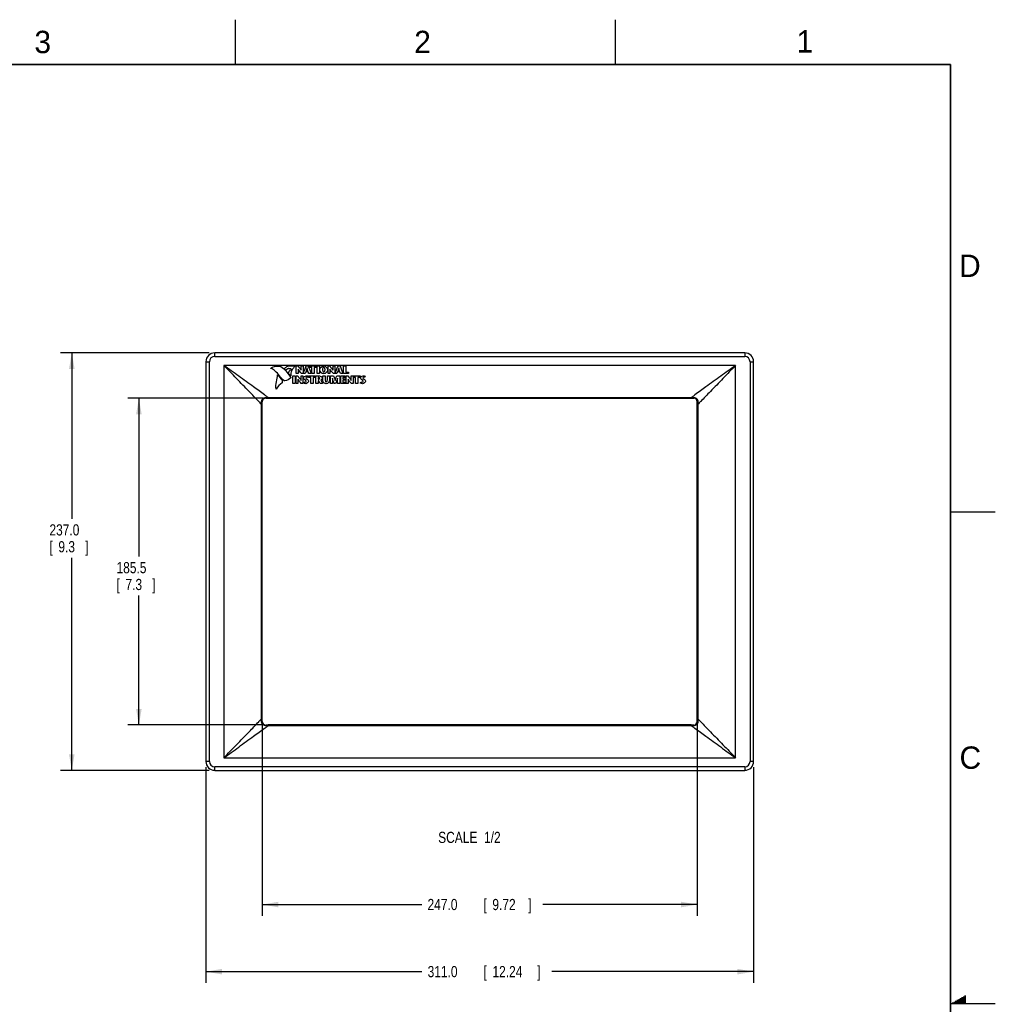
# Model space of a CAD drawing. Header units: inches. Extents: x -137 to 34, y 0 to 22.
# Tile 37 of 37: x 23 to 34, y 11 to 22. Entities that reach past the tile are written whole.
import ezdxf

# ---------------------------------------------------------------- set-up
doc = ezdxf.new("R2010")
doc.units = ezdxf.units.IN
doc.header["$LTSCALE"] = 1.87
doc.header["$MEASUREMENT"] = 0
doc.layers.get('0').update_dxf_attribs({"linetype": 'CONTINUOUS'})
for name, color, linetype in [('DATUMCURVES', 7, 'CONTINUOUS'), ('DETAIL', 7, 'CONTINUOUS'), ('DIMENSIONS', 7, 'CONTINUOUS')]:
    doc.layers.add(name, color=color, linetype=linetype)
doc.styles.get("Standard").update_dxf_attribs({"font": 'txt', "width": 0.8})
doc.dimstyles.new('DIMSTYLE_1', dxfattribs={"dimtxt": 0.125, "dimasz": 0.18, "dimexe": 0.18, "dimexo": 0.0625, "dimgap": 0.09, "dimtad": 0, "dimtih": 1, "dimtoh": 1, "dimdec": 1, "dimlfac": 2, "dimzin": 4, "dimdsep": 46, "dimtxsty": 'STANDARD', "dimblk": '_FILLED', "dimblk1": '_FILLED', "dimblk2": '_FILLED', "dimcen": 0.09, "dimadec": 0, "dimazin": 0, "dimtp": 0.1, "dimtm": 0.1, "dimtfac": 1, "dimtdec": 1, "dimtofl": 0, "dimtmove": 0, "dimatfit": 3, "dimldrblk": '_FILLED', "dimfxl": 1, "dimtolj": 1, "dimtzin": 4, "dimarcsym": 0})

# ---------------------------------------------------------------- blocks, each defined once
blk = doc.blocks.new('_FILLED')
at = {"color": 0, "linetype": 'BYBLOCK'}
blk.add_solid([(0, 0), (-1, 0.174), (-1, -0.174)], dxfattribs=at)
blk = doc.blocks.new('*D32')
at = {"layer": 'DIMENSIONS', "color": 2, "linetype": 'CONTINUOUS'}
for p, q in [((25.805, 14.123), (25.805, 11.985)), ((30.667, 14.123), (30.667, 11.985)), ((25.805, 12.11), (27.59, 12.11)), ((30.667, 12.11), (28.94, 12.11))]:
    blk.add_line(p, q, dxfattribs=at)
at = {"layer": 'DIMENSIONS', "color": 2, "linetype": 'CONTINUOUS', "xscale": 0.18, "yscale": 0.18, "zscale": 0.18, "rotation": 180}
blk.add_blockref('_FILLED', (25.805, 12.11), dxfattribs=at)
at = {"layer": 'DIMENSIONS', "color": 2, "linetype": 'CONTINUOUS', "xscale": 0.18, "yscale": 0.18, "zscale": 0.18}
blk.add_blockref('_FILLED', (30.667, 12.11), dxfattribs=at)
at = {"layer": 'DIMENSIONS', "color": 2, "linetype": 'CONTINUOUS', "width": 0.8}
for s, p in [('247.0', (27.652, 12.048)), ('[', (28.277, 12.048)), ('9.72', (28.377, 12.048)), (']', (28.777, 12.048))]:
    blk.add_text(s, height=0.125, dxfattribs=at).set_placement(p)
blk = doc.blocks.new('*D33')
at = {"layer": 'DIMENSIONS', "color": 2, "linetype": 'CONTINUOUS'}
for p, q in [((25.809, 17.769), (24.3, 17.769)), ((24.425, 17.769), (24.425, 16)), ((24.425, 14.117), (24.425, 15.563)), ((25.809, 14.117), (24.3, 14.117))]:
    blk.add_line(p, q, dxfattribs=at)
at = {"layer": 'DIMENSIONS', "color": 2, "linetype": 'CONTINUOUS', "xscale": 0.18, "yscale": 0.18, "zscale": 0.18}
for p, rotation in [((24.425, 17.769), 90), ((24.425, 14.117), 270)]:
    blk.add_blockref('_FILLED', p, dxfattribs=dict(at, rotation=rotation))
at = {"layer": 'DIMENSIONS', "color": 2, "linetype": 'CONTINUOUS', "width": 0.8}
for s, p in [('185.5', (24.175, 15.813)), ('[', (24.175, 15.625)), ('7.3', (24.275, 15.625)), (']', (24.575, 15.625))]:
    blk.add_text(s, height=0.125, dxfattribs=at).set_placement(p)
blk = doc.blocks.new('*D34')
at = {"layer": 'DIMENSIONS', "color": 2, "linetype": 'CONTINUOUS'}
for p, q in [((25.211, 18.276), (23.55, 18.276)), ((23.675, 18.276), (23.675, 16.422)), ((23.675, 13.61), (23.675, 15.985)), ((25.211, 13.61), (23.55, 13.61))]:
    blk.add_line(p, q, dxfattribs=at)
at = {"layer": 'DIMENSIONS', "color": 2, "linetype": 'CONTINUOUS', "xscale": 0.18, "yscale": 0.18, "zscale": 0.18}
for p, rotation in [((23.675, 18.276), 90), ((23.675, 13.61), 270)]:
    blk.add_blockref('_FILLED', p, dxfattribs=dict(at, rotation=rotation))
at = {"layer": 'DIMENSIONS', "color": 2, "linetype": 'CONTINUOUS', "width": 0.8}
for s, p in [('237.0', (23.425, 16.235)), ('[', (23.425, 16.047)), (']', (23.825, 16.047)), ('9.3', (23.525, 16.047))]:
    blk.add_text(s, height=0.125, dxfattribs=at).set_placement(p)
blk = doc.blocks.new('*D35')
at = {"layer": 'DIMENSIONS', "color": 2, "linetype": 'CONTINUOUS'}
for p, q in [((25.175, 13.646), (25.175, 11.235)), ((31.297, 13.646), (31.297, 11.235)), ((25.175, 11.36), (27.59, 11.36)), ((31.297, 11.36), (29.04, 11.36))]:
    blk.add_line(p, q, dxfattribs=at)
at = {"layer": 'DIMENSIONS', "color": 2, "linetype": 'CONTINUOUS', "xscale": 0.18, "yscale": 0.18, "zscale": 0.18, "rotation": 180}
blk.add_blockref('_FILLED', (25.175, 11.36), dxfattribs=at)
at = {"layer": 'DIMENSIONS', "color": 2, "linetype": 'CONTINUOUS', "xscale": 0.18, "yscale": 0.18, "zscale": 0.18}
blk.add_blockref('_FILLED', (31.297, 11.36), dxfattribs=at)
at = {"layer": 'DIMENSIONS', "color": 2, "linetype": 'CONTINUOUS', "width": 0.8}
for s, p in [('311.0', (27.653, 11.298)), ('[', (28.278, 11.298)), ('12.24', (28.378, 11.298)), (']', (28.878, 11.298))]:
    blk.add_text(s, height=0.125, dxfattribs=at).set_placement(p)

msp = doc.modelspace()

# ---------------------------------------------------------------- linework, layer by layer
at = {"color": 2, "linetype": 'CONTINUOUS'}
for p, q in [((25.5, 22), (25.5, 21.5)), ((29.75, 22), (29.75, 21.5)), ((33.5, 16.5), (34, 16.5)), ((33.517, 11.01), (33.67, 11.01)), ((33.535, 11.02), (33.67, 11.02)), ((33.552, 11.03), (33.67, 11.03)), ((33.569, 11.04), (33.67, 11.04)), ((33.587, 11.05), (33.67, 11.05)), ((33.604, 11.06), (33.67, 11.06)), ((33.621, 11.07), (33.67, 11.07)), ((33.639, 11.08), (33.67, 11.08)), ((33.656, 11.09), (33.67, 11.09)), ((34, 11), (33.5, 11))]:
    msp.add_line(p, q, dxfattribs=at)
at = {"color": 9, "linetype": 'CONTINUOUS'}
for p, q in [((25.273, 18.236), (25.273, 18.276)), ((31.199, 18.276), (31.199, 18.236)), ((25.175, 18.177), (25.214, 18.177)), ((25.214, 13.709), (25.214, 18.177)), ((25.273, 18.236), (31.199, 18.236)), ((31.258, 18.177), (31.297, 18.177)), ((31.258, 18.177), (31.258, 13.709)), ((25.375, 18.136), (25.375, 13.75)), ((31.097, 18.136), (25.375, 18.136)), ((31.097, 13.75), (31.097, 18.136)), ((25.871, 17.769), (25.871, 17.776)), ((25.871, 17.776), (30.601, 17.776)), ((25.871, 17.769), (30.601, 17.769)), ((30.601, 17.776), (30.601, 17.769)), ((25.797, 14.185), (25.797, 17.7)), ((25.797, 17.7), (25.805, 17.7)), ((30.667, 17.7), (30.675, 17.7)), ((30.675, 17.7), (30.675, 14.185)), ((25.805, 14.185), (25.797, 14.185)), ((25.871, 14.109), (25.871, 14.117)), ((30.601, 14.117), (25.871, 14.117)), ((30.601, 14.109), (25.871, 14.109)), ((30.601, 14.117), (30.601, 14.109)), ((30.675, 14.185), (30.667, 14.185)), ((25.214, 13.709), (25.175, 13.709)), ((25.273, 13.61), (25.273, 13.65)), ((31.199, 13.65), (25.273, 13.65)), ((25.375, 13.75), (31.097, 13.75)), ((31.199, 13.65), (31.199, 13.61)), ((31.297, 13.709), (31.258, 13.709))]:
    msp.add_line(p, q, dxfattribs=at)
at = {"color": 6, "linetype": 'CONTINUOUS'}
for p, q in [((31.199, 18.276), (25.273, 18.276)), ((25.175, 18.177), (25.175, 13.709)), ((31.297, 13.709), (31.297, 18.177)), ((25.805, 14.156), (25.805, 17.729)), ((25.844, 17.769), (25.871, 17.769)), ((30.601, 17.769), (30.628, 17.769)), ((30.667, 14.156), (30.667, 17.729)), ((25.844, 14.117), (25.871, 14.117)), ((30.601, 14.117), (30.628, 14.117)), ((25.273, 13.61), (31.199, 13.61))]:
    msp.add_line(p, q, dxfattribs=at)
at = {"color": 7, "linetype": 'CONTINUOUS', "const_width": 0.02}
for points in [[(33.5, 21.5), (0.5, 21.5)], [(33.5, 0.5), (33.5, 21.5)]]:
    msp.add_lwpolyline(points, dxfattribs=at)
at = {"color": 9, "linetype": 'CONTINUOUS'}
for centre, radius, start, end in [((25.273, 18.177), 0.0984, 90, 180), ((31.199, 18.177), 0.0984, 0, 90), ((25.273, 18.177), 0.0591, 90.0069, 179.9983), ((31.199, 18.177), 0.0591, 0.0069, 90.0005), ((25.273, 13.709), 0.0984, 180, 270), ((25.273, 13.709), 0.0591, 180.0047, 270.0005), ((31.199, 13.709), 0.0984, 270, 360), ((31.199, 13.709), 0.0591, 270.0069, 0.0005)]:
    msp.add_arc(centre, radius, start, end, dxfattribs=at)
at = {"color": 6, "linetype": 'CONTINUOUS'}
for centre, start, end in [((25.844, 17.729), 90, 180), ((30.628, 17.729), 0, 90), ((25.844, 14.156), 180, 270), ((30.628, 14.156), 270, 360)]:
    msp.add_arc(centre, 0.0394, start, end, dxfattribs=at)
at = {"color": 9, "linetype": 'CONTINUOUS'}
for points, knots in [([(25.766, 17.732), (25.73, 17.77), (25.647, 17.855), (25.516, 17.99), (25.423, 18.087), (25.375, 18.136)], [0, 0, 0, 0, 0.278086, 0.637911, 1, 1, 1, 1]), ([(25.831, 17.806), (25.789, 17.836), (25.693, 17.905), (25.541, 18.015), (25.431, 18.095), (25.375, 18.136)], [0, 0, 0, 0, 0.270855, 0.634075, 1, 1, 1, 1]), ([(31.097, 18.136), (31.041, 18.095), (30.93, 18.015), (30.779, 17.905), (30.682, 17.836), (30.641, 17.806)], [0, 0, 0, 0, 0.365896, 0.729125, 1, 1, 1, 1]), ([(31.097, 18.136), (31.049, 18.087), (30.956, 17.99), (30.825, 17.855), (30.742, 17.77), (30.706, 17.732)], [0, 0, 0, 0, 0.362057, 0.721889, 1, 1, 1, 1]), ([(25.796, 17.729), (25.796, 17.732), (25.797, 17.737), (25.798, 17.742), (25.799, 17.745)], [0, 0, 0, 0, 0.492849, 1, 1, 1, 1]), ([(25.796, 17.729), (25.798, 17.729), (25.8, 17.73), (25.805, 17.728), (25.805, 17.729)], [0, 0, 0, 0, 0.501422, 1, 1, 1, 1]), ([(25.797, 17.7), (25.797, 17.704), (25.797, 17.71), (25.797, 17.719), (25.796, 17.726), (25.796, 17.729)], [0, 0, 0, 0, 0.331703, 0.665193, 1, 1, 1, 1]), ([(25.799, 17.745), (25.8, 17.748), (25.802, 17.753), (25.807, 17.76), (25.813, 17.766), (25.82, 17.771), (25.825, 17.773), (25.828, 17.774)], [0, 0, 0, 0, 0.19805, 0.396778, 0.595596, 0.796862, 1, 1, 1, 1]), ([(25.828, 17.774), (25.831, 17.775), (25.836, 17.776), (25.842, 17.777), (25.845, 17.777)], [0, 0, 0, 0, 0.505551, 1, 1, 1, 1]), ([(25.845, 17.777), (25.845, 17.775), (25.844, 17.773), (25.846, 17.769), (25.844, 17.769)], [0, 0, 0, 0, 0.503991, 1, 1, 1, 1]), ([(25.845, 17.777), (25.847, 17.777), (25.853, 17.777), (25.862, 17.777), (25.868, 17.777), (25.871, 17.776)], [0, 0, 0, 0, 0.334807, 0.668172, 1, 1, 1, 1]), ([(30.601, 17.776), (30.604, 17.777), (30.61, 17.777), (30.619, 17.777), (30.624, 17.777), (30.627, 17.777)], [0, 0, 0, 0, 0.331932, 0.665244, 1, 1, 1, 1]), ([(30.627, 17.777), (30.627, 17.775), (30.628, 17.773), (30.626, 17.769), (30.628, 17.769)], [0, 0, 0, 0, 0.504125, 1, 1, 1, 1]), ([(30.627, 17.777), (30.63, 17.777), (30.636, 17.776), (30.642, 17.775), (30.644, 17.774)], [0, 0, 0, 0, 0.496306, 1, 1, 1, 1]), ([(30.644, 17.774), (30.647, 17.773), (30.652, 17.771), (30.659, 17.766), (30.665, 17.76), (30.67, 17.753), (30.672, 17.747), (30.673, 17.745)], [0, 0, 0, 0, 0.202824, 0.403349, 0.602395, 0.801882, 1, 1, 1, 1]), ([(30.676, 17.729), (30.674, 17.729), (30.672, 17.73), (30.667, 17.728), (30.667, 17.729)], [0, 0, 0, 0, 0.501379, 1, 1, 1, 1]), ([(30.673, 17.745), (30.674, 17.742), (30.675, 17.737), (30.676, 17.732), (30.676, 17.729)], [0, 0, 0, 0, 0.508921, 1, 1, 1, 1]), ([(30.676, 17.729), (30.676, 17.726), (30.675, 17.719), (30.675, 17.71), (30.675, 17.704), (30.675, 17.7)], [0, 0, 0, 0, 0.33465, 0.667985, 1, 1, 1, 1]), ([(25.375, 13.75), (25.423, 13.799), (25.516, 13.896), (25.647, 14.03), (25.73, 14.116), (25.766, 14.154)], [0, 0, 0, 0, 0.362057, 0.721889, 1, 1, 1, 1]), ([(25.796, 14.157), (25.796, 14.16), (25.797, 14.166), (25.797, 14.176), (25.797, 14.182), (25.797, 14.185)], [0, 0, 0, 0, 0.33465, 0.667985, 1, 1, 1, 1]), ([(25.796, 14.157), (25.798, 14.157), (25.8, 14.156), (25.805, 14.158), (25.805, 14.156)], [0, 0, 0, 0, 0.501379, 1, 1, 1, 1]), ([(25.799, 14.141), (25.798, 14.143), (25.797, 14.149), (25.796, 14.154), (25.796, 14.157)], [0, 0, 0, 0, 0.50892, 1, 1, 1, 1]), ([(25.828, 14.112), (25.825, 14.113), (25.82, 14.115), (25.813, 14.12), (25.807, 14.126), (25.802, 14.133), (25.8, 14.138), (25.799, 14.141)], [0, 0, 0, 0, 0.202824, 0.403349, 0.602395, 0.801882, 1, 1, 1, 1]), ([(25.845, 14.109), (25.842, 14.109), (25.836, 14.109), (25.83, 14.111), (25.828, 14.112)], [0, 0, 0, 0, 0.496306, 1, 1, 1, 1]), ([(25.845, 14.109), (25.845, 14.11), (25.844, 14.112), (25.846, 14.117), (25.844, 14.117)], [0, 0, 0, 0, 0.504125, 1, 1, 1, 1]), ([(25.871, 14.109), (25.868, 14.109), (25.862, 14.109), (25.853, 14.109), (25.847, 14.109), (25.845, 14.109)], [0, 0, 0, 0, 0.331932, 0.665244, 1, 1, 1, 1]), ([(30.627, 14.109), (30.624, 14.109), (30.619, 14.109), (30.61, 14.109), (30.604, 14.109), (30.601, 14.109)], [0, 0, 0, 0, 0.334807, 0.668172, 1, 1, 1, 1]), ([(30.628, 14.117), (30.626, 14.117), (30.628, 14.112), (30.627, 14.11), (30.627, 14.109)], [0, 0, 0, 0, 0.478259, 1, 1, 1, 1]), ([(30.644, 14.112), (30.641, 14.111), (30.636, 14.109), (30.63, 14.109), (30.627, 14.109)], [0, 0, 0, 0, 0.505551, 1, 1, 1, 1]), ([(30.673, 14.141), (30.672, 14.138), (30.67, 14.133), (30.665, 14.126), (30.659, 14.12), (30.652, 14.115), (30.647, 14.113), (30.644, 14.112)], [0, 0, 0, 0, 0.19805, 0.396778, 0.595596, 0.796862, 1, 1, 1, 1]), ([(30.676, 14.157), (30.674, 14.157), (30.672, 14.156), (30.667, 14.158), (30.667, 14.156)], [0, 0, 0, 0, 0.501422, 1, 1, 1, 1]), ([(30.676, 14.157), (30.676, 14.154), (30.675, 14.149), (30.674, 14.143), (30.673, 14.141)], [0, 0, 0, 0, 0.492849, 1, 1, 1, 1]), ([(30.675, 14.185), (30.675, 14.182), (30.675, 14.176), (30.675, 14.166), (30.676, 14.16), (30.676, 14.157)], [0, 0, 0, 0, 0.331703, 0.665193, 1, 1, 1, 1]), ([(30.706, 14.154), (30.742, 14.116), (30.825, 14.03), (30.956, 13.896), (31.049, 13.799), (31.097, 13.75)], [0, 0, 0, 0, 0.278086, 0.637911, 1, 1, 1, 1]), ([(25.375, 13.75), (25.431, 13.79), (25.541, 13.871), (25.693, 13.98), (25.789, 14.05), (25.831, 14.08)], [0, 0, 0, 0, 0.365907, 0.72913, 1, 1, 1, 1]), ([(30.641, 14.08), (30.682, 14.05), (30.779, 13.98), (30.93, 13.871), (31.041, 13.79), (31.097, 13.75)], [0, 0, 0, 0, 0.270855, 0.634075, 1, 1, 1, 1])]:
    msp.add_open_spline(points, degree=3, knots=knots, dxfattribs=at)
for points in [[(25.767, 17.731), (25.767, 17.731), (25.766, 17.732), (25.766, 17.732)], [(25.797, 17.7), (25.787, 17.711), (25.777, 17.721), (25.767, 17.731)], [(25.839, 17.8), (25.836, 17.802), (25.833, 17.804), (25.831, 17.806)], [(25.871, 17.776), (25.86, 17.784), (25.849, 17.792), (25.839, 17.8)], [(30.633, 17.8), (30.623, 17.792), (30.612, 17.784), (30.601, 17.776)], [(30.641, 17.806), (30.639, 17.804), (30.636, 17.802), (30.633, 17.8)], [(30.705, 17.731), (30.695, 17.721), (30.685, 17.711), (30.675, 17.7)], [(30.706, 17.732), (30.706, 17.732), (30.705, 17.731), (30.705, 17.731)], [(25.766, 14.154), (25.766, 14.154), (25.767, 14.154), (25.767, 14.155)], [(25.767, 14.155), (25.777, 14.165), (25.787, 14.175), (25.797, 14.185)], [(25.839, 14.086), (25.849, 14.093), (25.86, 14.101), (25.871, 14.109)], [(30.601, 14.109), (30.612, 14.101), (30.623, 14.093), (30.633, 14.086)], [(30.675, 14.185), (30.685, 14.175), (30.695, 14.165), (30.705, 14.155)], [(30.705, 14.155), (30.705, 14.154), (30.706, 14.154), (30.706, 14.154)], [(25.831, 14.08), (25.833, 14.082), (25.836, 14.084), (25.839, 14.086)], [(30.633, 14.086), (30.636, 14.084), (30.639, 14.082), (30.641, 14.08)]]:
    msp.add_open_spline(points, degree=3, dxfattribs=at)
at = {"layer": 'DATUMCURVES', "color": 40, "linetype": 'CONTINUOUS'}
for points in [[(25.9, 18.101, 0.551), (25.899, 18.102, 0.551), (25.899, 18.104, 0.551), (25.9, 18.104, 0.551)], [(26.067, 18.083, 0.551), (26.063, 18.088, 0.551), (26.06, 18.092, 0.551), (26.056, 18.096, 0.551)], [(26.124, 18.018, 0.551), (26.113, 18.027, 0.551), (26.106, 18.04, 0.551), (26.096, 18.05, 0.551)], [(26.173, 18.13, 0.551), (26.143, 18.103, 0.551), (26.118, 18.059, 0.551), (26.124, 18.018, 0.551)], [(26.184, 18.13, 0.551), (26.191, 18.13, 0.551), (26.197, 18.13, 0.551), (26.203, 18.13, 0.551)], [(26.184, 18.045, 0.551), (26.184, 18.073, 0.551), (26.184, 18.101, 0.551), (26.184, 18.13, 0.551)], [(26.203, 18.13, 0.551), (26.216, 18.114, 0.551), (26.23, 18.099, 0.551), (26.24, 18.081, 0.551)], [(26.205, 18.094, 0.551), (26.205, 18.078, 0.551), (26.205, 18.061, 0.551), (26.205, 18.045, 0.551)], [(26.243, 18.045, 0.551), (26.23, 18.061, 0.551), (26.215, 18.076, 0.551), (26.205, 18.094, 0.551)], [(26.24, 18.13, 0.551), (26.247, 18.13, 0.551), (26.253, 18.13, 0.551), (26.26, 18.13, 0.551)], [(26.24, 18.081, 0.551), (26.24, 18.097, 0.551), (26.24, 18.113, 0.551), (26.24, 18.13, 0.551)], [(26.26, 18.13, 0.551), (26.26, 18.101, 0.551), (26.26, 18.073, 0.551), (26.26, 18.045, 0.551)], [(26.262, 18.045, 0.551), (26.274, 18.073, 0.551), (26.285, 18.101, 0.551), (26.297, 18.13, 0.551)], [(26.29, 18.065, 0.551), (26.288, 18.058, 0.551), (26.285, 18.051, 0.551), (26.282, 18.045, 0.551)], [(26.317, 18.065, 0.551), (26.308, 18.065, 0.551), (26.299, 18.065, 0.551), (26.29, 18.065, 0.551)], [(26.304, 18.109, 0.551), (26.301, 18.099, 0.551), (26.298, 18.088, 0.551), (26.295, 18.078, 0.551)], [(26.295, 18.078, 0.551), (26.301, 18.078, 0.551), (26.307, 18.078, 0.551), (26.313, 18.078, 0.551)], [(26.297, 18.13, 0.551), (26.304, 18.13, 0.551), (26.311, 18.13, 0.551), (26.318, 18.13, 0.551)], [(26.313, 18.078, 0.551), (26.31, 18.088, 0.551), (26.307, 18.099, 0.551), (26.304, 18.109, 0.551)], [(26.323, 18.045, 0.551), (26.321, 18.051, 0.551), (26.319, 18.058, 0.551), (26.317, 18.065, 0.551)], [(26.318, 18.13, 0.551), (26.329, 18.101, 0.551), (26.34, 18.073, 0.551), (26.351, 18.045, 0.551)], [(26.334, 18.13, 0.551), (26.359, 18.13, 0.551), (26.384, 18.13, 0.551), (26.409, 18.13, 0.551)], [(26.334, 18.114, 0.551), (26.334, 18.119, 0.551), (26.334, 18.124, 0.551), (26.334, 18.13, 0.551)], [(26.359, 18.114, 0.551), (26.351, 18.114, 0.551), (26.342, 18.114, 0.551), (26.334, 18.114, 0.551)], [(26.359, 18.045, 0.551), (26.359, 18.068, 0.551), (26.359, 18.091, 0.551), (26.359, 18.114, 0.551)], [(26.385, 18.114, 0.551), (26.385, 18.091, 0.551), (26.385, 18.068, 0.551), (26.385, 18.045, 0.551)], [(26.409, 18.114, 0.551), (26.401, 18.114, 0.551), (26.393, 18.114, 0.551), (26.385, 18.114, 0.551)], [(26.409, 18.13, 0.551), (26.409, 18.124, 0.551), (26.409, 18.119, 0.551), (26.409, 18.114, 0.551)], [(26.417, 18.13, 0.551), (26.426, 18.13, 0.551), (26.434, 18.13, 0.551), (26.443, 18.13, 0.551)], [(26.417, 18.045, 0.551), (26.417, 18.073, 0.551), (26.417, 18.101, 0.551), (26.417, 18.13, 0.551)], [(26.443, 18.13, 0.551), (26.443, 18.101, 0.551), (26.443, 18.073, 0.551), (26.443, 18.045, 0.551)], [(26.54, 18.13, 0.551), (26.546, 18.13, 0.551), (26.552, 18.13, 0.551), (26.559, 18.13, 0.551)], [(26.54, 18.045, 0.551), (26.54, 18.073, 0.551), (26.54, 18.101, 0.551), (26.54, 18.13, 0.551)], [(26.559, 18.13, 0.551), (26.571, 18.114, 0.551), (26.586, 18.099, 0.551), (26.595, 18.081, 0.551)], [(26.56, 18.094, 0.551), (26.56, 18.078, 0.551), (26.56, 18.061, 0.551), (26.56, 18.045, 0.551)], [(26.599, 18.045, 0.551), (26.585, 18.061, 0.551), (26.571, 18.076, 0.551), (26.56, 18.094, 0.551)], [(26.596, 18.13, 0.551), (26.602, 18.13, 0.551), (26.609, 18.13, 0.551), (26.616, 18.13, 0.551)], [(26.596, 18.081, 0.551), (26.596, 18.097, 0.551), (26.596, 18.113, 0.551), (26.596, 18.13, 0.551)], [(26.616, 18.13, 0.551), (26.616, 18.101, 0.551), (26.616, 18.073, 0.551), (26.616, 18.045, 0.551)], [(26.618, 18.045, 0.551), (26.629, 18.073, 0.551), (26.641, 18.101, 0.551), (26.652, 18.13, 0.551)], [(26.646, 18.065, 0.551), (26.643, 18.058, 0.551), (26.641, 18.051, 0.551), (26.638, 18.045, 0.551)], [(26.672, 18.065, 0.551), (26.664, 18.065, 0.551), (26.655, 18.065, 0.551), (26.646, 18.065, 0.551)], [(26.66, 18.109, 0.551), (26.657, 18.099, 0.551), (26.654, 18.088, 0.551), (26.65, 18.078, 0.551)], [(26.65, 18.078, 0.551), (26.656, 18.078, 0.551), (26.662, 18.078, 0.551), (26.668, 18.078, 0.551)], [(26.652, 18.13, 0.551), (26.66, 18.13, 0.551), (26.667, 18.13, 0.551), (26.674, 18.13, 0.551)], [(26.668, 18.078, 0.551), (26.665, 18.088, 0.551), (26.663, 18.099, 0.551), (26.66, 18.109, 0.551)], [(26.679, 18.045, 0.551), (26.677, 18.051, 0.551), (26.675, 18.058, 0.551), (26.672, 18.065, 0.551)], [(26.674, 18.13, 0.551), (26.685, 18.101, 0.551), (26.696, 18.073, 0.551), (26.706, 18.045, 0.551)], [(26.712, 18.045, 0.551), (26.712, 18.073, 0.551), (26.712, 18.101, 0.551), (26.712, 18.13, 0.551)], [(26.712, 18.13, 0.551), (26.721, 18.13, 0.551), (26.729, 18.13, 0.551), (26.738, 18.13, 0.551)], [(26.738, 18.13, 0.551), (26.738, 18.107, 0.551), (26.738, 18.084, 0.551), (26.738, 18.06, 0.551)], [(26.738, 18.06, 0.551), (26.748, 18.06, 0.551), (26.758, 18.06, 0.551), (26.769, 18.06, 0.551)], [(26.769, 18.06, 0.551), (26.769, 18.055, 0.551), (26.769, 18.05, 0.551), (26.769, 18.045, 0.551)], [(26.026, 17.942, 0.551), (26, 17.923, 0.551), (25.977, 17.899, 0.551), (25.96, 17.872, 0.551)], [(25.975, 18.031, 0.551), (25.992, 18.011, 0.551), (26.01, 17.992, 0.551), (26.026, 17.972, 0.551)], [(26.026, 17.972, 0.551), (26.026, 17.962, 0.551), (26.026, 17.952, 0.551), (26.026, 17.942, 0.551)], [(26.125, 18.002, 0.551), (26.127, 18.001, 0.551), (26.127, 17.996, 0.551), (26.125, 17.996, 0.551)], [(26.146, 18.018, 0.551), (26.155, 18.018, 0.551), (26.163, 18.018, 0.551), (26.172, 18.018, 0.551)], [(26.146, 17.933, 0.551), (26.146, 17.961, 0.551), (26.146, 17.99, 0.551), (26.146, 18.018, 0.551)], [(26.172, 18.018, 0.551), (26.172, 17.99, 0.551), (26.172, 17.961, 0.551), (26.172, 17.933, 0.551)], [(26.183, 18.018, 0.551), (26.189, 18.018, 0.551), (26.195, 18.018, 0.551), (26.201, 18.018, 0.551)], [(26.183, 17.933, 0.551), (26.183, 17.961, 0.551), (26.183, 17.99, 0.551), (26.183, 18.018, 0.551)], [(26.205, 18.045, 0.551), (26.198, 18.045, 0.551), (26.191, 18.045, 0.551), (26.184, 18.045, 0.551)], [(26.201, 18.018, 0.551), (26.214, 18.002, 0.551), (26.229, 17.987, 0.551), (26.238, 17.969, 0.551)], [(26.203, 17.983, 0.551), (26.203, 17.966, 0.551), (26.203, 17.95, 0.551), (26.203, 17.933, 0.551)], [(26.241, 17.933, 0.551), (26.228, 17.949, 0.551), (26.214, 17.965, 0.551), (26.203, 17.983, 0.551)], [(26.238, 18.018, 0.551), (26.245, 18.018, 0.551), (26.252, 18.018, 0.551), (26.258, 18.018, 0.551)], [(26.238, 17.969, 0.551), (26.238, 17.986, 0.551), (26.238, 18.002, 0.551), (26.238, 18.018, 0.551)], [(26.26, 18.045, 0.551), (26.254, 18.045, 0.551), (26.249, 18.045, 0.551), (26.243, 18.045, 0.551)], [(26.258, 18.018, 0.551), (26.258, 17.99, 0.551), (26.258, 17.961, 0.551), (26.258, 17.933, 0.551)], [(26.282, 18.045, 0.551), (26.276, 18.045, 0.551), (26.269, 18.045, 0.551), (26.262, 18.045, 0.551)], [(26.263, 17.939, 0.551), (26.266, 17.944, 0.551), (26.268, 17.949, 0.551), (26.271, 17.954, 0.551)], [(26.265, 17.938, 0.551), (26.265, 17.938, 0.551), (26.264, 17.939, 0.551), (26.263, 17.939, 0.551)], [(26.319, 18.014, 0.551), (26.317, 18.009, 0.551), (26.315, 18.005, 0.551), (26.313, 18.001, 0.551)], [(26.322, 18.018, 0.551), (26.347, 18.018, 0.551), (26.372, 18.018, 0.551), (26.397, 18.018, 0.551)], [(26.322, 18.002, 0.551), (26.322, 18.008, 0.551), (26.322, 18.013, 0.551), (26.322, 18.018, 0.551)], [(26.347, 18.002, 0.551), (26.339, 18.002, 0.551), (26.33, 18.002, 0.551), (26.322, 18.002, 0.551)], [(26.351, 18.045, 0.551), (26.342, 18.045, 0.551), (26.333, 18.045, 0.551), (26.323, 18.045, 0.551)], [(26.347, 17.933, 0.551), (26.347, 17.956, 0.551), (26.347, 17.979, 0.551), (26.347, 18.002, 0.551)], [(26.385, 18.045, 0.551), (26.376, 18.045, 0.551), (26.367, 18.045, 0.551), (26.359, 18.045, 0.551)], [(26.372, 18.002, 0.551), (26.372, 17.979, 0.551), (26.372, 17.956, 0.551), (26.372, 17.933, 0.551)], [(26.397, 18.002, 0.551), (26.389, 18.002, 0.551), (26.381, 18.002, 0.551), (26.372, 18.002, 0.551)], [(26.397, 18.018, 0.551), (26.397, 18.013, 0.551), (26.397, 18.008, 0.551), (26.397, 18.002, 0.551)], [(26.405, 17.933, 0.551), (26.405, 17.961, 0.551), (26.405, 17.99, 0.551), (26.405, 18.018, 0.551)], [(26.405, 18.018, 0.551), (26.418, 18.018, 0.551), (26.431, 18.018, 0.551), (26.443, 18.018, 0.551)], [(26.443, 18.045, 0.551), (26.434, 18.045, 0.551), (26.426, 18.045, 0.551), (26.417, 18.045, 0.551)], [(26.431, 18.002, 0.551), (26.431, 17.995, 0.551), (26.431, 17.988, 0.551), (26.431, 17.981, 0.551)], [(26.438, 18.002, 0.551), (26.435, 18.002, 0.551), (26.433, 18.002, 0.551), (26.431, 18.002, 0.551)], [(26.431, 17.981, 0.551), (26.433, 17.981, 0.551), (26.436, 17.981, 0.551), (26.438, 17.981, 0.551)], [(26.431, 17.965, 0.551), (26.431, 17.955, 0.551), (26.431, 17.944, 0.551), (26.431, 17.933, 0.551)], [(26.438, 17.965, 0.551), (26.435, 17.965, 0.551), (26.433, 17.965, 0.551), (26.431, 17.965, 0.551)], [(26.451, 17.932, 0.551), (26.447, 17.943, 0.551), (26.442, 17.954, 0.551), (26.438, 17.965, 0.551)], [(26.46, 17.971, 0.551), (26.466, 17.959, 0.551), (26.472, 17.947, 0.551), (26.479, 17.934, 0.551)], [(26.482, 18.018, 0.551), (26.49, 18.018, 0.551), (26.499, 18.018, 0.551), (26.507, 18.018, 0.551)], [(26.482, 17.966, 0.551), (26.482, 17.984, 0.551), (26.482, 18.001, 0.551), (26.482, 18.018, 0.551)], [(26.507, 18.018, 0.551), (26.507, 18.003, 0.551), (26.507, 17.989, 0.551), (26.507, 17.974, 0.551)], [(26.534, 18.018, 0.551), (26.541, 18.018, 0.551), (26.549, 18.018, 0.551), (26.556, 18.018, 0.551)], [(26.534, 17.974, 0.551), (26.534, 17.989, 0.551), (26.534, 18.003, 0.551), (26.534, 18.018, 0.551)], [(26.56, 18.045, 0.551), (26.553, 18.045, 0.551), (26.547, 18.045, 0.551), (26.54, 18.045, 0.551)], [(26.556, 18.018, 0.551), (26.556, 18.001, 0.551), (26.556, 17.984, 0.551), (26.556, 17.967, 0.551)], [(26.568, 18.018, 0.551), (26.579, 18.018, 0.551), (26.591, 18.018, 0.551), (26.602, 18.018, 0.551)], [(26.568, 17.933, 0.551), (26.568, 17.961, 0.551), (26.568, 17.99, 0.551), (26.568, 18.018, 0.551)], [(26.588, 17.993, 0.551), (26.588, 17.973, 0.551), (26.588, 17.953, 0.551), (26.588, 17.933, 0.551)], [(26.608, 17.933, 0.551), (26.601, 17.953, 0.551), (26.594, 17.973, 0.551), (26.588, 17.993, 0.551)], [(26.616, 18.045, 0.551), (26.61, 18.045, 0.551), (26.604, 18.045, 0.551), (26.599, 18.045, 0.551)], [(26.602, 18.018, 0.551), (26.608, 18.001, 0.551), (26.615, 17.983, 0.551), (26.62, 17.966, 0.551)], [(26.638, 18.045, 0.551), (26.631, 18.045, 0.551), (26.625, 18.045, 0.551), (26.618, 18.045, 0.551)], [(26.62, 17.966, 0.551), (26.625, 17.983, 0.551), (26.631, 18.001, 0.551), (26.637, 18.018, 0.551)], [(26.645, 17.993, 0.551), (26.639, 17.973, 0.551), (26.632, 17.953, 0.551), (26.625, 17.933, 0.551)], [(26.637, 18.018, 0.551), (26.648, 18.018, 0.551), (26.659, 18.018, 0.551), (26.671, 18.018, 0.551)], [(26.645, 17.933, 0.551), (26.645, 17.953, 0.551), (26.645, 17.973, 0.551), (26.645, 17.993, 0.551)], [(26.671, 18.018, 0.551), (26.671, 17.99, 0.551), (26.671, 17.961, 0.551), (26.671, 17.933, 0.551)], [(26.706, 18.045, 0.551), (26.697, 18.045, 0.551), (26.688, 18.045, 0.551), (26.679, 18.045, 0.551)], [(26.682, 18.018, 0.551), (26.699, 18.018, 0.551), (26.716, 18.018, 0.551), (26.733, 18.018, 0.551)], [(26.682, 17.933, 0.551), (26.682, 17.961, 0.551), (26.682, 17.99, 0.551), (26.682, 18.018, 0.551)], [(26.707, 18.002, 0.551), (26.707, 17.997, 0.551), (26.707, 17.991, 0.551), (26.707, 17.985, 0.551)], [(26.733, 18.002, 0.551), (26.725, 18.002, 0.551), (26.716, 18.002, 0.551), (26.707, 18.002, 0.551)], [(26.707, 17.985, 0.551), (26.716, 17.985, 0.551), (26.724, 17.985, 0.551), (26.733, 17.985, 0.551)], [(26.707, 17.97, 0.551), (26.707, 17.963, 0.551), (26.707, 17.956, 0.551), (26.707, 17.949, 0.551)], [(26.733, 17.97, 0.551), (26.724, 17.97, 0.551), (26.716, 17.97, 0.551), (26.707, 17.97, 0.551)], [(26.707, 17.949, 0.551), (26.718, 17.949, 0.551), (26.728, 17.949, 0.551), (26.739, 17.949, 0.551)], [(26.769, 18.045, 0.551), (26.75, 18.045, 0.551), (26.731, 18.045, 0.551), (26.712, 18.045, 0.551)], [(26.733, 18.018, 0.551), (26.733, 18.013, 0.551), (26.733, 18.008, 0.551), (26.733, 18.002, 0.551)], [(26.733, 17.985, 0.551), (26.733, 17.98, 0.551), (26.733, 17.975, 0.551), (26.733, 17.97, 0.551)], [(26.739, 17.949, 0.551), (26.739, 17.944, 0.551), (26.739, 17.938, 0.551), (26.739, 17.933, 0.551)], [(26.743, 18.018, 0.551), (26.749, 18.018, 0.551), (26.756, 18.018, 0.551), (26.762, 18.018, 0.551)], [(26.743, 17.933, 0.551), (26.743, 17.961, 0.551), (26.743, 17.99, 0.551), (26.743, 18.018, 0.551)], [(26.762, 18.018, 0.551), (26.775, 18.002, 0.551), (26.789, 17.987, 0.551), (26.799, 17.969, 0.551)], [(26.763, 17.983, 0.551), (26.763, 17.966, 0.551), (26.763, 17.95, 0.551), (26.763, 17.933, 0.551)], [(26.802, 17.933, 0.551), (26.788, 17.949, 0.551), (26.774, 17.965, 0.551), (26.764, 17.983, 0.551)], [(26.799, 18.018, 0.551), (26.805, 18.018, 0.551), (26.812, 18.018, 0.551), (26.819, 18.018, 0.551)], [(26.799, 17.969, 0.551), (26.799, 17.986, 0.551), (26.799, 18.002, 0.551), (26.799, 18.018, 0.551)], [(26.819, 18.018, 0.551), (26.819, 17.99, 0.551), (26.819, 17.961, 0.551), (26.819, 17.933, 0.551)], [(26.824, 18.018, 0.551), (26.848, 18.018, 0.551), (26.873, 18.018, 0.551), (26.898, 18.018, 0.551)], [(26.824, 18.002, 0.551), (26.824, 18.008, 0.551), (26.824, 18.013, 0.551), (26.824, 18.018, 0.551)], [(26.848, 18.002, 0.551), (26.84, 18.002, 0.551), (26.832, 18.002, 0.551), (26.824, 18.002, 0.551)], [(26.848, 17.933, 0.551), (26.848, 17.956, 0.551), (26.848, 17.979, 0.551), (26.848, 18.002, 0.551)], [(26.898, 18.002, 0.551), (26.89, 18.002, 0.551), (26.882, 18.002, 0.551), (26.874, 18.002, 0.551)], [(26.874, 18.002, 0.551), (26.874, 17.979, 0.551), (26.874, 17.956, 0.551), (26.874, 17.933, 0.551)], [(26.898, 18.018, 0.551), (26.898, 18.013, 0.551), (26.898, 18.008, 0.551), (26.898, 18.002, 0.551)], [(26.899, 17.939, 0.551), (26.902, 17.944, 0.551), (26.904, 17.949, 0.551), (26.907, 17.954, 0.551)], [(26.901, 17.938, 0.551), (26.901, 17.938, 0.551), (26.9, 17.939, 0.551), (26.899, 17.939, 0.551)], [(26.955, 18.014, 0.551), (26.953, 18.009, 0.551), (26.951, 18.005, 0.551), (26.949, 18.001, 0.551)], [(26.172, 17.933, 0.551), (26.163, 17.933, 0.551), (26.155, 17.933, 0.551), (26.146, 17.933, 0.551)], [(26.203, 17.933, 0.551), (26.196, 17.933, 0.551), (26.189, 17.933, 0.551), (26.183, 17.933, 0.551)], [(26.258, 17.933, 0.551), (26.253, 17.933, 0.551), (26.247, 17.933, 0.551), (26.241, 17.933, 0.551)], [(26.372, 17.933, 0.551), (26.364, 17.933, 0.551), (26.355, 17.933, 0.551), (26.347, 17.933, 0.551)], [(26.431, 17.933, 0.551), (26.422, 17.933, 0.551), (26.414, 17.933, 0.551), (26.405, 17.933, 0.551)], [(26.479, 17.934, 0.551), (26.469, 17.933, 0.551), (26.46, 17.933, 0.551), (26.451, 17.932, 0.551)], [(26.588, 17.933, 0.551), (26.581, 17.933, 0.551), (26.574, 17.933, 0.551), (26.568, 17.933, 0.551)], [(26.625, 17.933, 0.551), (26.619, 17.933, 0.551), (26.614, 17.933, 0.551), (26.608, 17.933, 0.551)], [(26.671, 17.933, 0.551), (26.662, 17.933, 0.551), (26.654, 17.933, 0.551), (26.645, 17.933, 0.551)], [(26.739, 17.933, 0.551), (26.72, 17.933, 0.551), (26.701, 17.933, 0.551), (26.682, 17.933, 0.551)], [(26.763, 17.933, 0.551), (26.757, 17.933, 0.551), (26.75, 17.933, 0.551), (26.743, 17.933, 0.551)], [(26.819, 17.933, 0.551), (26.813, 17.933, 0.551), (26.808, 17.933, 0.551), (26.802, 17.933, 0.551)], [(26.874, 17.933, 0.551), (26.865, 17.933, 0.551), (26.857, 17.933, 0.551), (26.848, 17.933, 0.551)]]:
    msp.add_open_spline(points, degree=3, dxfattribs=at)
for points, knots in [([(25.9, 18.104, 0.551), (25.917, 18.116, 0.551), (25.957, 18.135, 0.551), (26.032, 18.124, 0.551), (26.078, 18.059, 0.551), (26.109, 18.022, 0.551), (26.125, 18.002, 0.551)], [0, 0, 0, 0, 0.215601, 0.487285, 0.743642, 1, 1, 1, 1]), ([(26.045, 17.966, 0.551), (26.008, 17.999, 0.551), (25.975, 18.058, 0.551), (25.919, 18.096, 0.551), (25.9, 18.101, 0.551)], [0, 0, 0, 0, 0.721695, 1, 1, 1, 1]), ([(26.056, 18.096, 0.551), (26.056, 18.108, 0.551), (26.097, 18.142, 0.551), (26.142, 18.13, 0.551), (26.173, 18.13, 0.551)], [0, 0, 0, 0, 0.272639, 1, 1, 1, 1]), ([(26.12, 18.099, 0.551), (26.117, 18.099, 0.551), (26.111, 18.097, 0.551), (26.101, 18.102, 0.551), (26.083, 18.099, 0.551), (26.076, 18.086, 0.551), (26.067, 18.083, 0.551)], [0, 0, 0, 0, 0.11625, 0.352555, 0.520664, 1, 1, 1, 1]), ([(26.096, 18.05, 0.551), (26.099, 18.057, 0.551), (26.103, 18.074, 0.551), (26.12, 18.087, 0.551), (26.129, 18.087, 0.551)], [0, 0, 0, 0, 0.448328, 1, 1, 1, 1]), ([(26.129, 18.087, 0.551), (26.133, 18.087, 0.551), (26.127, 18.098, 0.551), (26.121, 18.099, 0.551), (26.12, 18.099, 0.551)], [0, 0, 0, 0, 0.662257, 1, 1, 1, 1]), ([(26.534, 18.084, 0.551), (26.532, 18.063, 0.551), (26.49, 18.022, 0.551), (26.448, 18.065, 0.551), (26.449, 18.088, 0.551)], [0, 0, 0, 0, 0.48648, 1, 1, 1, 1]), ([(26.449, 18.088, 0.551), (26.45, 18.109, 0.551), (26.492, 18.153, 0.551), (26.534, 18.108, 0.551), (26.534, 18.086, 0.551), (26.534, 18.084, 0.551)], [0, 0, 0, 0, 0.48629, 0.972705, 1, 1, 1, 1]), ([(26.507, 18.088, 0.551), (26.507, 18.101, 0.551), (26.492, 18.126, 0.551), (26.476, 18.1, 0.551), (26.476, 18.086, 0.551), (26.476, 18.086, 0.551)], [0, 0, 0, 0, 0.48452, 0.968764, 1, 1, 1, 1]), ([(26.476, 18.086, 0.551), (26.477, 18.073, 0.551), (26.492, 18.048, 0.551), (26.507, 18.075, 0.551), (26.507, 18.088, 0.551)], [0, 0, 0, 0, 0.48439, 1, 1, 1, 1]), ([(25.96, 17.872, 0.551), (25.954, 17.899, 0.551), (25.961, 17.953, 0.551), (25.974, 18.005, 0.551), (25.975, 18.031, 0.551)], [0, 0, 0, 0, 0.51229, 1, 1, 1, 1]), ([(26.125, 17.996, 0.551), (26.103, 17.983, 0.551), (26.08, 17.961, 0.551), (26.047, 17.963, 0.551), (26.045, 17.966, 0.551)], [0, 0, 0, 0, 0.862722, 1, 1, 1, 1]), ([(26.313, 18.001, 0.551), (26.309, 18.003, 0.551), (26.301, 18.006, 0.551), (26.286, 17.995, 0.551), (26.314, 17.982, 0.551), (26.33, 17.952, 0.551), (26.295, 17.927, 0.551), (26.272, 17.933, 0.551), (26.265, 17.938, 0.551)], [0, 0, 0, 0, 0.093048, 0.159129, 0.320821, 0.529249, 0.820454, 1, 1, 1, 1]), ([(26.271, 17.954, 0.551), (26.275, 17.95, 0.551), (26.285, 17.943, 0.551), (26.303, 17.96, 0.551), (26.278, 17.974, 0.551), (26.257, 18, 0.551), (26.293, 18.025, 0.551), (26.313, 18.018, 0.551), (26.319, 18.014, 0.551)], [0, 0, 0, 0, 0.112522, 0.211774, 0.376853, 0.567876, 0.835981, 1, 1, 1, 1]), ([(26.438, 17.981, 0.551), (26.443, 17.981, 0.551), (26.454, 17.992, 0.551), (26.443, 18.002, 0.551), (26.438, 18.002, 0.551)], [0, 0, 0, 0, 0.49424, 1, 1, 1, 1]), ([(26.443, 18.018, 0.551), (26.456, 18.018, 0.551), (26.485, 18.001, 0.551), (26.468, 17.975, 0.551), (26.46, 17.971, 0.551)], [0, 0, 0, 0, 0.57412, 1, 1, 1, 1]), ([(26.556, 17.967, 0.551), (26.556, 17.95, 0.551), (26.52, 17.914, 0.551), (26.482, 17.949, 0.551), (26.482, 17.966, 0.551)], [0, 0, 0, 0, 0.499005, 1, 1, 1, 1]), ([(26.507, 17.974, 0.551), (26.507, 17.964, 0.551), (26.521, 17.934, 0.551), (26.534, 17.965, 0.551), (26.534, 17.974, 0.551)], [0, 0, 0, 0, 0.496067, 1, 1, 1, 1]), ([(26.949, 18.001, 0.551), (26.945, 18.003, 0.551), (26.937, 18.006, 0.551), (26.922, 17.995, 0.551), (26.95, 17.982, 0.551), (26.966, 17.952, 0.551), (26.931, 17.927, 0.551), (26.908, 17.933, 0.551), (26.901, 17.938, 0.551)], [0, 0, 0, 0, 0.09305, 0.159112, 0.320805, 0.52924, 0.820475, 1, 1, 1, 1]), ([(26.907, 17.954, 0.551), (26.911, 17.95, 0.551), (26.921, 17.943, 0.551), (26.939, 17.96, 0.551), (26.914, 17.974, 0.551), (26.893, 18, 0.551), (26.929, 18.025, 0.551), (26.949, 18.018, 0.551), (26.955, 18.014, 0.551)], [0, 0, 0, 0, 0.112509, 0.211733, 0.376779, 0.567823, 0.835918, 1, 1, 1, 1])]:
    msp.add_open_spline(points, degree=3, knots=knots, dxfattribs=at)

# ---------------------------------------------------------------- texts
at = {"color": 2, "linetype": 'CONTINUOUS'}
for s, p in [('3', (23.257, 21.626)), ('2', (27.503, 21.626)), ('1', (31.778, 21.633)), ('D', (33.595, 19.124)), ('C', (33.6, 13.627))]:
    msp.add_text(s, height=0.25, dxfattribs=at).set_placement(p)
at = {"layer": 'DETAIL', "color": 2, "linetype": 'CONTINUOUS', "insert": (27.771, 12.923), "char_height": 0.125, "width": 1, "attachment_point": 1}
msp.add_mtext('SCALE  1/2', dxfattribs=at)

# ---------------------------------------------------------------- dimensions: what is measured, and where the dimension line sits
at = {"layer": 'DIMENSIONS', "color": 2, "linetype": 'CONTINUOUS'}
for base, p1, p2, picture, middle in [((23.675, 13.61), (25.211, 18.276), (25.211, 13.61), '*D34', (23.675, 16.203)), ((24.425, 14.117), (25.809, 17.769), (25.809, 14.117), '*D33', (24.425, 15.782))]:
    dim = msp.add_linear_dim(base=base, p1=p1, p2=p2, angle=270, dimstyle='DIMSTYLE_1', dxfattribs=at)
    dim.commit()
    dim.dimension.update_dxf_attribs({"geometry": picture, "text_midpoint": middle, "dimtype": 160})
for base, p1, p2, picture, middle in [((30.667, 12.11), (25.805, 14.123), (30.667, 14.123), '*D32', (28.265, 12.11)), ((31.297, 11.36), (25.175, 13.646), (31.297, 13.646), '*D35', (28.315, 11.36))]:
    dim = msp.add_linear_dim(base=base, p1=p1, p2=p2, dimstyle='DIMSTYLE_1', dxfattribs=at)
    dim.commit()
    dim.dimension.update_dxf_attribs({"geometry": picture, "text_midpoint": middle, "dimtype": 160})

doc.saveas('drawing.dxf')
